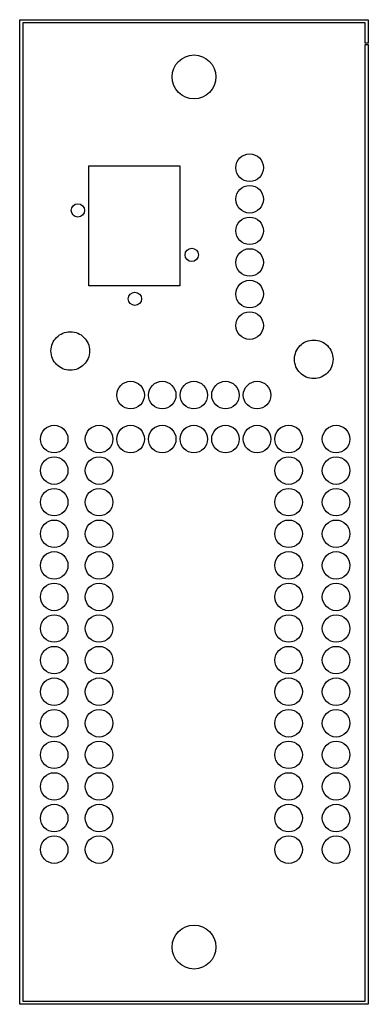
# Model space of a CAD drawing. Header units: inches. Extents: x 0.01 to 1.11, y 0.01 to 3.13.
import ezdxf

# ---------------------------------------------------------------- set-up
doc = ezdxf.new("R2010")
doc.units = ezdxf.units.IN
doc.header["$MEASUREMENT"] = 0
doc.linetypes.add('ACAD_ISO02W100', pattern=[15, 12, -3])
doc.layers.add('BOTSMK', color=41, linetype='Continuous')

msp = doc.modelspace()

# ---------------------------------------------------------------- linework, layer by layer
at = {"layer": 'BOTSMK', "linetype": 'Continuous', "lineweight": -3}
for points in [[(1.113, 0.01), (0.01, 0.01), (0.01, 3.1275), (1.113, 3.1275), (1.113, 3.0534), (1.103, 3.0534), (1.103, 3.1175), (0.02, 3.1175), (0.02, 0.02), (1.103, 0.02), (1.103, 3.0484), (1.113, 3.0484)], [(0.5165, 2.665), (0.5165, 2.285), (0.2284, 2.285), (0.2284, 2.665)]]:
    msp.add_lwpolyline(points, close=True, dxfattribs=at)
at = {"layer": 'BOTSMK', "linetype": 'Continuous', "ltscale": 5}
for centre in [(0.5615, 2.9463), (0.5615, 0.1912)]:
    msp.add_circle(centre, 0.0695, dxfattribs=at)
at = {"layer": 'BOTSMK', "linetype": 'Continuous', "lineweight": -3}
for centre in [(0.7376, 2.6589), (0.7376, 2.5589), (0.7376, 2.4589), (0.7376, 2.3589), (0.7376, 2.2589), (0.7376, 2.1589), (0.361, 1.939), (0.461, 1.939), (0.561, 1.939), (0.661, 1.939), (0.761, 1.939), (0.1192, 1.7998), (0.261, 1.7998), (0.361, 1.7998), (0.461, 1.7998), (0.561, 1.7998), (0.661, 1.7998), (0.761, 1.7998), (0.861, 1.7998), (1.011, 1.7998), (0.1192, 1.6998), (0.261, 1.6998), (0.861, 1.6998), (1.011, 1.6998), (0.1192, 1.5998), (0.261, 1.5998), (0.861, 1.5998), (1.011, 1.5998), (0.1192, 1.4998), (0.261, 1.4998), (0.861, 1.4998), (0.861, 1.4998), (1.011, 1.4998), (0.1192, 1.3998), (0.261, 1.3998), (0.861, 1.3998), (1.011, 1.3998), (0.1192, 1.2998), (0.261, 1.2998), (0.861, 1.2998), (1.011, 1.2998), (0.1192, 1.1998), (0.261, 1.1998), (0.861, 1.1998), (1.011, 1.1998), (0.1192, 1.0998), (0.261, 1.0998), (0.861, 1.0998), (1.011, 1.0998), (0.1192, 0.9998), (0.261, 0.9998), (0.861, 0.9998), (1.011, 0.9998), (0.1192, 0.8998), (0.261, 0.8998), (0.861, 0.8998), (1.011, 0.8998), (0.1192, 0.7998), (0.261, 0.7998), (0.861, 0.7998), (1.011, 0.7998), (0.1192, 0.6998), (0.261, 0.6998), (0.861, 0.6998), (1.011, 0.6998), (0.1192, 0.5998), (0.261, 0.5998), (0.861, 0.5998), (1.011, 0.5998), (0.1192, 0.4998), (0.261, 0.4998), (0.861, 0.4998), (1.011, 0.4998)]:
    msp.add_circle(centre, 0.0435, dxfattribs=at)
at = {"layer": 'BOTSMK'}
for centre in [(0.1941, 2.5237), (0.5543, 2.3827), (0.3746, 2.2438)]:
    msp.add_circle(centre, 0.021, dxfattribs=at)
at = {"layer": 'BOTSMK', "linetype": 'ACAD_ISO02W100', "lineweight": 25}
for centre in [(0.17, 2.0786), (0.9404, 2.0523)]:
    msp.add_circle(centre, 0.061, dxfattribs=at)

doc.saveas('drawing.dxf')
